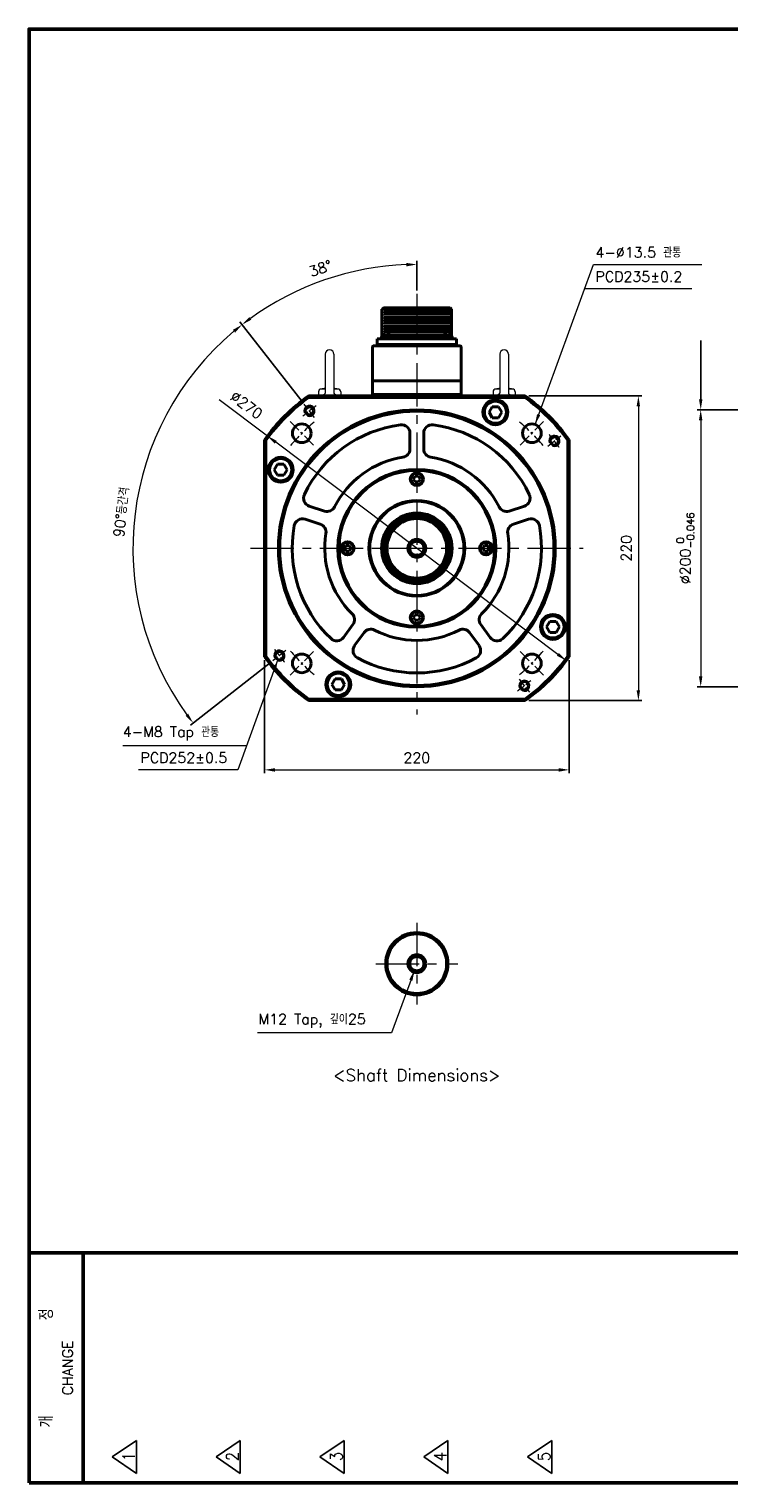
# Model space of a CAD drawing. Header units: inches. Extents: x 0 to 1485, y 0 to 1050.
# Tile 1 of 4: x 0 to 505, y 0 to 1050. Entities that reach past the tile are written whole.
import ezdxf
from ezdxf import colors
from ezdxf.entities.mleader import LeaderData, LeaderLine
from ezdxf.math import Vec2, Vec3

# ---------------------------------------------------------------- set-up
doc = ezdxf.new("R2010")
doc.units = ezdxf.units.IN
doc.header["$LTSCALE"] = 0.25
doc.linetypes.add('CENTER', pattern=[2, 1.25, -0.25, 0.25, -0.25])
doc.layers.get('0').update_dxf_attribs({"lineweight": 35})
doc.styles.add('GSG1', font='romans.shx', dxfattribs={"bigfont": 'GSG1.shx'})
doc.dimstyles.new('도면 치수', dxfattribs={"dimscale": 0, "dimtxt": 7.5, "dimasz": 7.5, "dimexe": 2.5, "dimexo": 2.5, "dimgap": 5, "dimtad": 1, "dimdec": 8, "dimdsep": 46, "dimtxsty": 'GSG1', "dimcen": 0, "dimclrd": 3, "dimclre": 3, "dimclrt": 2, "dimadec": 5, "dimazin": 2, "dimtfac": 1, "dimtdec": 8, "dimtmove": 0, "dimatfit": 2, "dimfxl": 0, "dimtolj": 1, "dimtzin": 0, "dimlwd": 15, "dimarcsym": 0})

# ---------------------------------------------------------------- blocks, each defined once
blk = doc.blocks.new('*D9')
at = {"color": 3, "lineweight": -2, "ltscale": 0.5}
for p, q in [((639.5, 775), (482.5, 775)), ((639.5, 575), (482.5, 575))]:
    blk.add_line(p, q, dxfattribs=at)
at = {"color": 3, "lineweight": 15, "ltscale": 0.5}
blk.add_line((485, 767.5), (485, 582.5), dxfattribs=at)
for points in [[(483.7, 767.5), (486.2, 767.5), (485, 775)], [(483.7, 582.5), (486.2, 582.5), (485, 575)]]:
    blk.add_solid(points, dxfattribs=at)
at = {"color": 2, "lineweight": 15, "ltscale": 0.5, "insert": (473.9, 675), "char_height": 7.5, "attachment_point": 5, "rotation": 90, "style": 'GSG1'}
blk.add_mtext('\\A1;%%C200{\\H0.7x;\\S 0^ -0.046;}', dxfattribs=at)
blk = doc.blocks.new('*D13')
at = {"color": 3, "lineweight": -2, "ltscale": 0.5}
for p, q in [((360.8, 785), (442.5, 785)), ((360.8, 565), (442.5, 565))]:
    blk.add_line(p, q, dxfattribs=at)
at = {"color": 3, "lineweight": 15, "ltscale": 0.5}
blk.add_line((440, 777.5), (440, 572.5), dxfattribs=at)
for points in [[(438.7, 777.5), (441.2, 777.5), (440, 785)], [(438.7, 572.5), (441.2, 572.5), (440, 565)]]:
    blk.add_solid(points, dxfattribs=at)
at = {"color": 2, "lineweight": 15, "ltscale": 0.5, "insert": (431.2, 675), "char_height": 7.5, "attachment_point": 5, "rotation": 90, "style": 'GSG1'}
blk.add_mtext('\\A1;220', dxfattribs=at)
blk = doc.blocks.new('*D14')
at = {"color": 3, "lineweight": -2, "ltscale": 0.5}
for p, q in [((170, 594.2), (170, 512.5)), ((390, 594.2), (390, 512.5))]:
    blk.add_line(p, q, dxfattribs=at)
at = {"color": 3, "lineweight": 15, "ltscale": 0.5}
blk.add_line((177.5, 515), (382.5, 515), dxfattribs=at)
for points in [[(177.5, 516.2), (177.5, 513.7), (170, 515)], [(382.5, 516.2), (382.5, 513.7), (390, 515)]]:
    blk.add_solid(points, dxfattribs=at)
at = {"color": 2, "lineweight": 15, "ltscale": 0.5, "insert": (280, 523.7), "char_height": 7.5, "attachment_point": 5, "style": 'GSG1'}
blk.add_mtext('\\A1;220', dxfattribs=at)
blk = doc.blocks.new('*D15')
at = {"color": 3, "lineweight": -2, "ltscale": 0.5}
for p, q in [((280, 861.2), (280, 882.5)), ((197.2, 781), (152.3, 838.5))]:
    blk.add_line(p, q, dxfattribs=at)
at = {"color": 3, "lineweight": 15, "ltscale": 0.5}
blk.add_arc((280, 675), 205, 92.0963, 125.9037, dxfattribs=at)
for points in [[(272.5, 881.1), (272.5, 878.6), (280, 880)], [(160.5, 840.1), (159, 842), (153.8, 836.5)]]:
    blk.add_solid(points, dxfattribs=at)
at = {"color": 2, "lineweight": 15, "ltscale": 0.5, "insert": (210.4, 877.1), "char_height": 7.5, "attachment_point": 5, "rotation": 19, "style": 'GSG1'}
blk.add_mtext('\\A1;38°', dxfattribs=at)
blk = doc.blocks.new('*D16')
at = {"color": 3, "lineweight": -2, "ltscale": 0.5}
for p, q in [((197.2, 781), (152.3, 838.5)), ((174, 592.2), (116.5, 547.3))]:
    blk.add_line(p, q, dxfattribs=at)
at = {"color": 3, "lineweight": 15, "ltscale": 0.5}
blk.add_arc((280, 675), 205, 130.0963, 215.9037, dxfattribs=at)
for points in [[(147.2, 832.8), (148.8, 830.8), (153.8, 836.5)], [(114.9, 555.5), (113, 554), (118.5, 548.8)]]:
    blk.add_solid(points, dxfattribs=at)
at = {"color": 2, "lineweight": 15, "ltscale": 0.5, "insert": (66.8, 701.2), "char_height": 7.5, "attachment_point": 5, "rotation": 83, "style": 'GSG1'}
blk.add_mtext('\\A1;90°등간격', dxfattribs=at)
blk = doc.blocks.new('*D17')
at = {"color": 3, "lineweight": 15, "ltscale": 0.5}
for p, q in [((172.1, 756.1), (137.3, 782.3)), ((381.9, 598.4), (178.1, 751.6))]:
    blk.add_line(p, q, dxfattribs=at)
for points in [[(178.9, 752.6), (177.4, 750.6), (172.1, 756.1)], [(382.6, 599.4), (381.1, 597.4), (387.9, 593.9)]]:
    blk.add_solid(points, dxfattribs=at)
at = {"color": 2, "lineweight": 15, "ltscale": 0.5, "insert": (157, 778.5), "char_height": 7.5, "attachment_point": 5, "rotation": 323.0512, "style": 'GSG1'}
blk.add_mtext('\\A1;∅270', dxfattribs=at)

msp = doc.modelspace()

# ---------------------------------------------------------------- linework, layer by layer
at = {"color": 3, "linetype": 'Continuous', "lineweight": 15}
for p, q in [((478.61133401, 862.4999995), (401.08897915, 862.4999995)), ((67.59976963, 532.4999995), (157.07927292, 532.4999995))]:
    msp.add_line(p, q, dxfattribs=at)
at = {"color": 3, "linetype": 'CENTER', "lineweight": 15, "ltscale": 100}
for p, q in [((279.99999738, 858.6999995), (279.99999738, 554.9999995)), ((159.99999738, 674.9999995), (399.99999738, 674.9999995)), ((279.99999738, 404.4999995), (279.99999738, 345.4999995)), ((250.49999738, 374.9999995), (309.49999738, 374.9999995))]:
    msp.add_line(p, q, dxfattribs=at)
at = {"lineweight": 40}
for p, q in [((254.61693076, 847.6999995), (255.86693076, 848.6999995)), ((254.61693076, 847.6999995), (254.61693076, 828.0994308)), ((255.86693076, 848.6999995), (304.11693076, 848.6999995)), ((304.11693076, 848.6999995), (305.11693076, 847.6999995)), ((305.11693076, 847.6999995), (305.11693076, 828.54097195)), ((247.99999738, 820.6999995), (247.99999738, 785.9999995)), ((311.49999738, 821.1999995), (248.49999738, 821.1999995)), ((251.41693076, 822.1999995), (251.41693076, 826.2999995)), ((308.56693076, 826.2999995), (251.41693076, 826.2999995)), ((308.56693076, 822.1999995), (251.41693076, 822.1999995)), ((251.41693076, 822.1999995), (251.41693076, 821.1999995)), ((308.56693076, 821.1999995), (251.41693076, 821.1999995)), ((254.24193076, 826.2999995), (261.24193076, 826.2999995)), ((305.74193076, 826.2999995), (298.74193076, 826.2999995)), ((308.56693076, 826.2999995), (308.56693076, 822.1999995)), ((308.56693076, 822.1999995), (308.56693076, 821.1999995)), ((311.99999738, 820.6999995), (311.99999738, 785.9999995)), ((311.99999738, 795.84365026), (247.99999738, 795.84365026)), ((302.24999738, 795.84365026), (257.74999738, 795.84365026)), ((201.73761816, 784.9999995), (358.26237659, 784.9999995)), ((201.73761816, 784.9999995), (202.05771104, 783.9999995)), ((202.05771104, 783.9999995), (357.94228372, 783.9999995)), ((311.99999738, 785.9999995), (247.99999738, 785.9999995)), ((247.99999738, 785.9999995), (247.99999738, 784.9999995)), ((302.24999738, 785.9999995), (257.74999738, 785.9999995)), ((311.99999738, 785.9999995), (311.99999738, 784.9999995)), ((334.4405963, 777.29388283), (332.13119522, 773.29388283)), ((339.05939845, 777.29388283), (334.4405963, 777.29388283)), ((341.36879953, 773.29388283), (339.05939845, 777.29388283)), ((358.26237659, 784.9999995), (357.94228372, 783.9999995)), ((332.13119522, 773.29388283), (334.4405963, 769.29388283)), ((334.4405963, 769.29388283), (339.05939845, 769.29388283)), ((339.05939845, 769.29388283), (341.36879953, 773.29388283)), ((274.99999738, 758.27664688), (274.99999738, 746.66065816)), ((284.99999738, 758.27664688), (284.99999738, 746.66065816)), ((169.99999738, 753.26237871), (169.99999738, 596.73762028)), ((169.99999738, 753.26237871), (170.99999738, 752.94228584)), ((170.99999738, 752.94228584), (170.99999738, 597.05771315)), ((389.99999738, 753.26237871), (388.99999738, 752.94228584)), ((388.99999738, 752.94228584), (388.99999738, 597.05771315)), ((389.99999738, 753.26237871), (389.99999738, 596.73762028)), ((179.39671297, 735.7499995), (177.08731189, 731.7499995)), ((184.01551512, 735.7499995), (179.39671297, 735.7499995)), ((186.3249162, 731.7499995), (184.01551512, 735.7499995)), ((177.08731189, 731.7499995), (179.39671297, 727.7499995)), ((179.39671297, 727.7499995), (184.01551512, 727.7499995)), ((184.01551512, 727.7499995), (186.3249162, 731.7499995)), ((278.84529684, 726.9999995), (277.6905963, 724.9999995)), ((277.6905963, 724.9999995), (278.84529684, 722.9999995)), ((281.15469792, 726.9999995), (278.84529684, 726.9999995)), ((282.30939845, 724.9999995), (281.15469792, 726.9999995)), ((281.15469792, 722.9999995), (282.30939845, 724.9999995)), ((278.84529684, 722.9999995), (281.15469792, 722.9999995)), ((202.3442842, 705.48918135), (213.39174597, 701.89964343)), ((357.65571056, 705.48918135), (346.60824879, 701.89964343)), ((199.25411425, 695.97861619), (210.30157602, 692.38907827)), ((360.7458805, 695.97861619), (349.69841873, 692.38907827)), ((228.84529684, 676.9999995), (227.6905963, 674.9999995)), ((227.6905963, 674.9999995), (228.84529684, 672.9999995)), ((231.15469792, 676.9999995), (228.84529684, 676.9999995)), ((228.84529684, 672.9999995), (231.15469792, 672.9999995)), ((232.30939845, 674.9999995), (231.15469792, 676.9999995)), ((231.15469792, 672.9999995), (232.30939845, 674.9999995)), ((328.84529684, 676.9999995), (327.6905963, 674.9999995)), ((327.6905963, 674.9999995), (328.84529684, 672.9999995)), ((331.15469792, 676.9999995), (328.84529684, 676.9999995)), ((328.84529684, 672.9999995), (331.15469792, 672.9999995)), ((332.30939845, 674.9999995), (331.15469792, 676.9999995)), ((331.15469792, 672.9999995), (332.30939845, 674.9999995)), ((227.00612721, 610.56670279), (233.83383407, 619.96423507)), ((278.84529684, 626.9999995), (277.6905963, 624.9999995)), ((277.6905963, 624.9999995), (278.84529684, 622.9999995)), ((281.15469792, 626.9999995), (278.84529684, 626.9999995)), ((278.84529684, 622.9999995), (281.15469792, 622.9999995)), ((282.30939845, 624.9999995), (281.15469792, 626.9999995)), ((281.15469792, 622.9999995), (282.30939845, 624.9999995)), ((332.99386754, 610.56670279), (326.16616068, 619.96423507)), ((375.98447963, 622.2499995), (373.67507855, 618.2499995)), ((380.60328178, 622.2499995), (375.98447963, 622.2499995)), ((382.91268286, 618.2499995), (380.60328178, 622.2499995)), ((235.09629715, 604.68885026), (241.92400402, 614.08638255)), ((324.9036976, 604.68885026), (318.07599074, 614.08638255)), ((373.67507855, 618.2499995), (375.98447963, 614.2499995)), ((375.98447963, 614.2499995), (380.60328178, 614.2499995)), ((380.60328178, 614.2499995), (382.91268286, 618.2499995)), ((169.99999738, 596.73762028), (170.99999738, 597.05771315)), ((388.99999738, 597.05771315), (389.99999738, 596.73762028)), ((220.9405963, 580.70611617), (218.63119522, 576.70611617)), ((225.55939845, 580.70611617), (220.9405963, 580.70611617)), ((227.86879953, 576.70611617), (225.55939845, 580.70611617)), ((218.63119522, 576.70611617), (220.9405963, 572.70611617)), ((220.9405963, 572.70611617), (225.55939845, 572.70611617)), ((225.55939845, 572.70611617), (227.86879953, 576.70611617)), ((202.05771104, 565.9999995), (201.73761816, 564.9999995)), ((201.73761816, 564.9999995), (358.26237659, 564.9999995)), ((202.05771104, 565.9999995), (357.94228372, 565.9999995)), ((358.26237659, 564.9999995), (357.94228372, 565.9999995))]:
    msp.add_line(p, q, dxfattribs=at)
at = {"lineweight": 15}
for p, q in [((254.61693076, 847.4999995), (305.11693076, 847.4999995)), ((254.61693076, 845.4999995), (305.11693076, 845.4999995)), ((254.61693076, 843.4999995), (305.11693076, 843.4999995)), ((254.61693076, 841.4999995), (305.11693076, 841.4999995)), ((256.16693076, 846.4999995), (303.81693076, 846.4999995)), ((256.16693076, 844.4999995), (303.81693076, 844.4999995)), ((256.16693076, 842.4999995), (303.81693076, 842.4999995)), ((256.16693076, 840.4999995), (303.81693076, 840.4999995)), ((254.61693076, 839.4999995), (305.11693076, 839.4999995)), ((254.61693076, 837.4999995), (305.11693076, 837.4999995)), ((254.61693076, 835.4999995), (305.11693076, 835.4999995)), ((254.61693076, 833.4999995), (305.11693076, 833.4999995)), ((254.61693076, 831.4999995), (305.11693076, 831.4999995)), ((256.16693076, 838.4999995), (303.81693076, 838.4999995)), ((256.16693076, 836.4999995), (303.81693076, 836.4999995)), ((256.16693076, 834.4999995), (303.81693076, 834.4999995)), ((256.16693076, 832.4999995), (303.81693076, 832.4999995)), ((256.16693076, 830.4999995), (303.81693076, 830.4999995)), ((259.43197816, 829.4999995), (300.55188337, 829.4999995)), ((260.64490092, 828.4999995), (299.3389606, 828.4999995)), ((261.05706285, 827.4999995), (298.92679868, 827.4999995))]:
    msp.add_line(p, q, dxfattribs=at)
at = {"color": 0, "lineweight": 40}
for p, q in [((257.20346922, 829.66538411), (256.5993569, 829.66538411)), ((257.20346922, 829.66538411), (257.20346922, 828.31923026)), ((258.2803923, 829.66538411), (258.2803923, 828.31923026)), ((258.88450462, 829.66538411), (258.2803923, 829.66538411)), ((301.0993569, 829.66538411), (301.70346922, 829.66538411)), ((301.70346922, 829.66538411), (301.70346922, 828.31923026)), ((302.7803923, 829.66538411), (302.7803923, 828.31923026)), ((302.7803923, 829.66538411), (303.38450462, 829.66538411)), ((254.24193076, 826.97307642), (261.24193076, 826.97307642)), ((254.24193076, 826.97307642), (254.24193076, 826.2999995)), ((258.2803923, 828.31923026), (257.20346922, 828.31923026)), ((261.24193076, 826.97307642), (261.24193076, 826.2999995)), ((305.74193076, 826.97307642), (298.74193076, 826.97307642)), ((298.74193076, 826.97307642), (298.74193076, 826.2999995)), ((301.70346922, 828.31923026), (302.7803923, 828.31923026)), ((305.74193076, 826.97307642), (305.74193076, 826.2999995))]:
    msp.add_line(p, q, dxfattribs=at)
at = {"color": 7, "lineweight": 15, "ltscale": 40}
for p, q in [((213.84999738, 815.1499995), (213.84999738, 786.9999995)), ((220.14999738, 815.1499995), (220.14999738, 786.9999995)), ((339.84999738, 815.1499995), (339.84999738, 786.9999995)), ((346.14999738, 815.1499995), (346.14999738, 786.9999995)), ((208.99999738, 787.9999995), (208.99999738, 784.9999995)), ((213.84999738, 789.9999995), (210.99999738, 789.9999995)), ((222.99999738, 789.9999995), (220.14999738, 789.9999995)), ((224.99999738, 787.9999995), (224.99999738, 784.9999995)), ((334.99999738, 787.9999995), (334.99999738, 784.9999995)), ((339.84999738, 789.9999995), (336.99999738, 789.9999995)), ((348.99999738, 789.9999995), (346.14999738, 789.9999995)), ((350.99999738, 787.9999995), (350.99999738, 784.9999995))]:
    msp.add_line(p, q, dxfattribs=at)
at = {"color": 3, "linetype": 'CENTER', "lineweight": 15, "ltscale": 20}
for p, q in [((206.12062034, 769.56128993), (198.73268263, 779.01741897)), ((374.56128781, 748.87937653), (384.01741685, 756.26731424)), ((185.43870694, 601.12062246), (175.9825779, 593.73268475)), ((353.87937442, 580.43870906), (361.26731212, 570.98258002))]:
    msp.add_line(p, q, dxfattribs=at)
at = {"color": 3, "linetype": 'CENTER', "lineweight": 15, "ltscale": 30}
for p, q in [((205.40023196, 749.59976491), (188.42966921, 766.57032766)), ((354.59976279, 749.59976491), (371.57032554, 766.57032766)), ((205.40023196, 600.40023408), (188.42966921, 583.42967133)), ((354.59976279, 600.40023408), (371.57032554, 583.42967133))]:
    msp.add_line(p, q, dxfattribs=at)
at = {"lineweight": 50}
for p, q in [((-0.00000262, 166.2499995), (1484.99999738, 166.2499995)), ((38.99999738, 166.2499995), (38.99999738, -0.0000005))]:
    msp.add_line(p, q, dxfattribs=at)
at = {"lineweight": -3}
for p, q in [((59.99999738, 18.7499995), (77.49999738, 30.6249995)), ((77.49999738, 30.6249995), (77.49999738, 6.8749995)), ((134.99999738, 18.7499995), (152.49999738, 30.6249995)), ((152.49999738, 30.6249995), (152.49999738, 6.8749995)), ((209.99999738, 18.7499995), (227.49999738, 30.6249995)), ((227.49999738, 30.6249995), (227.49999738, 6.8749995)), ((284.99999738, 18.7499995), (302.49999738, 30.6249995)), ((302.49999738, 30.6249995), (302.49999738, 6.8749995)), ((359.99999738, 18.7499995), (377.49999738, 30.6249995)), ((377.49999738, 30.6249995), (377.49999738, 6.8749995)), ((59.99999738, 18.7499995), (77.49999738, 6.8749995)), ((134.99999738, 18.7499995), (152.49999738, 6.8749995)), ((209.99999738, 18.7499995), (227.49999738, 6.8749995)), ((284.99999738, 18.7499995), (302.49999738, 6.8749995)), ((359.99999738, 18.7499995), (377.49999738, 6.8749995))]:
    msp.add_line(p, q, dxfattribs=at)
at = {"color": 1, "lineweight": 50}
msp.add_lwpolyline([(-0.00000262, -0.0000005), (1484.99999738, -0.0000005), (1484.99999738, 1049.9999995), (-0.00000262, 1049.9999995)], close=True, dxfattribs=at)
at = {"lineweight": 40}
for centre, radius in [((202.42665149, 774.28935445), 3), ((336.74999738, 773.29388283), 9), ((336.74999738, 773.29388283), 8), ((279.99999738, 674.9999995), 100), ((279.99999738, 674.9999995), 99), ((196.91495059, 758.08504629), 6.75), ((363.08504417, 758.08504629), 6.75), ((379.28935233, 752.57334539), 3), ((181.70611405, 731.7499995), 9), ((181.70611405, 731.7499995), 8), ((279.99999738, 674.9999995), 57), ((279.99999738, 674.9999995), 56.5), ((279.99999738, 674.9999995), 56.2), ((279.99999738, 724.9999995), 4.75), ((279.99999738, 724.9999995), 4.25), ((279.99999738, 674.9999995), 34.54595535), ((279.99999738, 674.9999995), 34), ((279.99999738, 674.9999995), 25.5), ((279.99999738, 674.9999995), 24.9), ((279.99999738, 674.9999995), 24.17205953), ((279.99999738, 674.9999995), 22.5), ((279.99999738, 674.9999995), 21.5), ((229.99999738, 674.9999995), 4.75), ((229.99999738, 674.9999995), 4.25), ((329.99999738, 674.9999995), 4.75), ((329.99999738, 674.9999995), 4.25), ((279.99999738, 624.9999995), 4.75), ((279.99999738, 624.9999995), 4.25), ((378.29388071, 618.2499995), 9), ((378.29388071, 618.2499995), 8), ((180.71064242, 597.4266536), 3), ((196.91495059, 591.91495271), 6.75), ((363.08504417, 591.91495271), 6.75), ((223.24999738, 576.70611617), 9), ((223.24999738, 576.70611617), 8), ((357.57334327, 575.71064454), 3), ((279.99999738, 374.9999995), 22.5), ((279.99999738, 374.9999995), 21.5)]:
    msp.add_circle(centre, radius, dxfattribs=at)
at = {"color": 7, "lineweight": 40}
for centre in [(279.99999738, 674.9999995), (279.99999738, 374.9999995)]:
    msp.add_circle(centre, 6.5, dxfattribs=at)
at = {"lineweight": 40, "ltscale": 0.5}
for centre in [(279.99999738, 674.9999995), (279.99999738, 374.9999995)]:
    msp.add_circle(centre, 5.15, dxfattribs=at)
at = {"color": 0, "lineweight": 40}
for centre, start, end in [((257.11246032, 826.97801075), 100.8094531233, 180.1033351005), ((258.3714012, 826.97801075), 359.8966648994, 79.1905468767), ((301.61246032, 826.97801075), 100.8094531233, 180.1033351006), ((302.8714012, 826.97801075), 359.8966648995, 79.1905468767)]:
    msp.add_arc(centre, 2.73591862, start, end, dxfattribs=at)
at = {"lineweight": 40}
for centre, radius, start, end in [((248.49999738, 820.6999995), 0.5, 90, 180), ((311.49999738, 820.6999995), 0.5, 0, 90), ((279.99999738, 674.9999995), 135, 125.4309446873, 144.5690553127), ((279.99999738, 674.9999995), 134, 125.5673023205, 144.4326976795), ((279.99999738, 674.9999995), 134, 35.5673023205, 54.4326976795), ((279.99999738, 674.9999995), 135, 35.4309446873, 54.5690553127), ((279.99999738, 674.9999995), 90, 97.5246302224, 154.4753697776), ((268.99999738, 758.27664688), 6, 0, 97.5246302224), ((290.99999738, 758.27664688), 6, 82.4753697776, 180), ((279.99999738, 674.9999995), 90, 25.5246302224, 82.4753697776), ((268.99999738, 746.66065816), 6, 278.7268561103, 0), ((290.99999738, 746.66065816), 6, 180, 261.2731438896), ((279.99999738, 674.9999995), 66.5, 98.7268561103, 153.2731438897), ((279.99999738, 674.9999995), 66.5, 26.7268561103, 81.2731438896), ((204.19838616, 711.19552045), 6, 154.4753697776, 252), ((215.24584793, 707.60598253), 6, 252, 333.2731438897), ((344.75414682, 707.60598253), 6, 206.7268561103, 288), ((355.80160859, 711.19552045), 6, 288, 25.5246302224), ((197.40001229, 690.27227709), 6, 72, 169.5246302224), ((362.59998247, 690.27227709), 6, 10.4753697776, 108), ((279.99999738, 674.9999995), 90, 169.5246302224, 226.4753697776), ((208.44747406, 686.68273917), 6, 350.7268561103, 72), ((279.99999738, 674.9999995), 66.5, 170.7268561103, 225.2731438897), ((279.99999738, 674.9999995), 66.5, 314.7268561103, 9.2731438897), ((279.99999738, 674.9999995), 90, 313.5246302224, 10.4753697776), ((351.5525207, 686.68273917), 6, 108, 189.2731438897), ((228.97973211, 623.49094658), 6, 324, 45.2731438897), ((331.02026265, 623.49094658), 6, 134.7268561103, 216), ((222.15202524, 614.0934143), 6, 226.4753697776, 324), ((246.77810598, 610.55967103), 6, 62.7268561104, 144), ((279.99999738, 674.9999995), 66.5, 242.7268561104, 297.2731438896), ((313.22188877, 610.55967103), 6, 36, 117.2731438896), ((337.84796951, 614.0934143), 6, 216, 313.5246302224), ((239.95039912, 601.16213875), 6, 144, 241.5246302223), ((320.04959563, 601.16213875), 6, 298.4753697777, 36), ((279.99999738, 674.9999995), 135, 215.4309446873, 234.5690553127), ((279.99999738, 674.9999995), 134, 215.5673023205, 234.4326976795), ((279.99999738, 674.9999995), 90, 241.5246302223, 298.4753697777), ((279.99999738, 674.9999995), 134, 305.5673023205, 324.4326976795), ((279.99999738, 674.9999995), 135, 305.4309446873, 324.5690553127)]:
    msp.add_arc(centre, radius, start, end, dxfattribs=at)
at = {"color": 7, "lineweight": 15, "ltscale": 40}
for centre, radius, start, end in [((216.99999738, 815.1499995), 3.15, 0, 180), ((342.99999738, 815.1499995), 3.15, 0, 180), ((210.99999738, 787.9999995), 2, 90, 180), ((216.99999738, 755.97230858), 34.5526229, 95.2306490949, 100), ((216.99999738, 755.97230858), 34.5526229, 80, 84.7693509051), ((222.99999738, 787.9999995), 2, 0, 90), ((336.99999738, 787.9999995), 2, 90, 180), ((342.99999738, 755.97230858), 34.5526229, 95.2306490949, 100), ((342.99999738, 755.97230858), 34.5526229, 80, 84.7693509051), ((348.99999738, 787.9999995), 2, 0, 90), ((212.84999738, 786.9999995), 1, 270, 0), ((221.14999738, 786.9999995), 1, 180, 270), ((338.84999738, 786.9999995), 1, 270, 0), ((347.14999738, 786.9999995), 1, 180, 270)]:
    msp.add_arc(centre, radius, start, end, dxfattribs=at)
at = {"color": 3, "linetype": 'CENTER', "lineweight": 15, "ltscale": 20}
for start, end in [(125.2713716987, 130.7286283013), (35.2713716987, 40.7286283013), (215.2713716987, 220.7286283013), (305.2713716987, 310.7286283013)]:
    msp.add_arc((279.99999738, 674.9999995), 126, start, end, dxfattribs=at)
at = {"color": 3, "lineweight": 15, "ltscale": 0.5}
for centre, radius, start, end in [((202.42665149, 774.28935445), 4, 250, 200), ((379.28935233, 752.57334539), 4, 250, 200), ((279.99999738, 674.9999995), 6, 260, 199.9999999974), ((180.71064242, 597.4266536), 4, 250, 200), ((357.57334327, 575.71064454), 4, 250, 200), ((279.99999738, 374.9999995), 6, 260, 199.9999999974)]:
    msp.add_arc(centre, radius, start, end, dxfattribs=at)
at = {"color": 3, "linetype": 'CENTER', "lineweight": 15, "ltscale": 30}
for start, end in [(129.1459701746, 140.8540298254), (39.1459701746, 50.8540298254), (219.1459701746, 230.8540298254), (309.1459701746, 320.8540298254)]:
    msp.add_arc((279.99999738, 674.9999995), 117.5, start, end, dxfattribs=at)

# ---------------------------------------------------------------- texts
at = {"color": 2, "linetype": 'Continuous', "lineweight": 15, "char_height": 7.5, "attachment_point": 4, "style": 'GSG1'}
for s, insert, width in [('4-∅13.5 관통', (408.99995319, 888.7499995), 86.7764598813), ('PCD235±0.2', (408.99995319, 871.2499995), 84.8088847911), ('4-M8 Tap 관통', (67.59976963, 541.2499995), 94.567323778), ('PCD252±0.5', (80.42677059, 523.7499995), 73.677545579), ('M12 Tap, 깊이25', (165.69509025, 333.7499995), 104.7809097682)]:
    msp.add_mtext(s, dxfattribs=dict(at, insert=insert, width=width))
at = {"color": 2, "lineweight": -3, "insert": (279.99999738, 294.4999995), "char_height": 8.75, "width": 229.6336868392, "attachment_point": 5, "style": 'GSG1'}
msp.add_mtext('<Shaft Dimensions>', dxfattribs=at)
at = {"lineweight": -3, "attachment_point": 5, "rotation": 90, "style": 'GSG1'}
for s, insert, char_height, width in [('{\\C2;개          정\\P\\H0.75x;CHANGE}', (19.49999738, 83.1249995), 10.0000045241, 165.3710748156), ('\\A1;{\\W0.9;\\T0.9;1}', (71.93749738, 18.7499995), 8.75, 12.5), ('\\A1;{\\W0.9;\\T0.9;2}', (146.93749738, 18.7499995), 8.75, 12.5), ('\\A1;{\\W0.9;\\T0.9;3}', (221.93749738, 18.7499995), 8.75, 12.5), ('\\A1;{\\W0.9;\\T0.9;4}', (296.93749738, 18.7499995), 8.75, 12.5), ('\\A1;{\\W0.9;\\T0.9;5}', (371.93749738, 18.7499995), 8.75, 12.5)]:
    msp.add_mtext(s, dxfattribs=dict(at, insert=insert, char_height=char_height, width=width))

# ---------------------------------------------------------------- dimensions: what is measured, and where the dimension line sits
at = {"lineweight": 15, "ltscale": 0.5}
dim = msp.add_angular_dim_2l(base=(235.04787942, 875.01076693), line1=((206.12062034, 769.56128993), (198.73268263, 779.01741897)), line2=((279.99999738, 858.6999995), (279.99999738, 554.9999995)), dimstyle='도면 치수', override={"dimscale": 1}, dxfattribs=at)
dim.commit()
dim.dimension.update_dxf_attribs({"geometry": '*D15', "text_midpoint": (210.40980436, 877.10459503)})
dim = msp.add_angular_dim_2l(base=(89.92730719, 751.79435115), line1=((185.43870694, 601.12062246), (175.9825779, 593.73268475)), line2=((206.12062034, 769.56128993), (198.73268263, 779.01741897)), text='<>등간격', dimstyle='도면 치수', override={"dimscale": 1}, dxfattribs=at)
dim.commit()
dim.dimension.update_dxf_attribs({"geometry": '*D16', "text_midpoint": (66.77462257, 701.18078351)})
dim = msp.add_diameter_dim_2p(p1=(387.8883115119, 593.8512985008), p2=(172.1116832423, 756.1487004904), dimstyle='도면 치수', override={"dimscale": 1}, dxfattribs=at)
dim.commit()
dim.dimension.update_dxf_attribs({"geometry": '*D17', "text_midpoint": (151.7042375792, 771.4982563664), "dimtype": 163})
dim = msp.add_linear_dim(base=(439.9999973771, 564.9999994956), p1=(358.2623765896, 784.9999994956), p2=(358.2623765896, 564.9999994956), angle=90, dimstyle='도면 치수', override={"dimscale": 1}, dxfattribs=at)
dim.commit()
dim.dimension.update_dxf_attribs({"geometry": '*D13', "text_midpoint": (431.2499973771, 674.9999994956)})
dim = msp.add_linear_dim(base=(484.9999973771, 574.9999994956), p1=(641.9999973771, 774.9999994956), p2=(641.9999973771, 574.9999994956), angle=90, text='%%C<>{\\H0.7x;\\S 0^ -0.046;}', dimstyle='도면 치수', override={"dimscale": 1}, dxfattribs=at)
dim.commit()
dim.dimension.update_dxf_attribs({"geometry": '*D9', "text_midpoint": (473.8749973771, 674.9999994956)})
dim = msp.add_linear_dim(base=(389.9999973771, 514.9999994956), p1=(169.9999973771, 596.7376202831), p2=(389.9999973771, 596.7376202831), dimstyle='도면 치수', override={"dimscale": 1}, dxfattribs=at)
dim.commit()
dim.dimension.update_dxf_attribs({"geometry": '*D14', "text_midpoint": (279.9999973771, 523.7499994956)})

# ---------------------------------------------------------------- leaders
for points in [[(365.39368013, 764.42797148), (407.45845825, 879.9999995), (485.84718244, 879.9999995)], [(179.68458199, 594.60757574), (150.70979382, 514.9999995), (79.00474341, 514.9999995)], [(278.23859364, 370.1605825), (261.80148566, 324.9999995), (164.92376287, 324.9999995)]]:
    msp.add_leader(points, dimstyle='도면 치수', override={"dimscale": 1}, dxfattribs=at)
at = {"color": 7, "linetype": 'Continuous', "lineweight": 15}
ml = msp.add_multileader_mtext('Standard', dxfattribs=at)
ml.set_content('', color=2, style='GSG1')
ml.set_leader_properties(color=3)
ml.build(insert=Vec2(0, 0))
ml.multileader.update_dxf_attribs({"has_dogleg": 0, "text_left_attachment_type": 5, "text_right_attachment_type": 6, "dogleg_length": 0, "arrow_head_size": 7.5})
ctx = ml.context
ctx.base_point, ctx.char_height, ctx.arrow_head_size, ctx.landing_gap_size, ctx.plane_origin, ctx.plane_x_axis, ctx.plane_y_axis = Vec3(484.99999738, 824.9999995), 10, 7.5, 0, Vec3(484.99999738, 902.75445459), Vec3(0, -1), Vec3(1, 0)
ctx.left_attachment, ctx.right_attachment, ctx.text_align_type = 5, 6, 2
notes = []
notes.append((ctx, [(0, (1, 1, 0), (484.99999738, 824.9999995), (0, 1), 0, [(0, [(484.99999738, 774.9999995)], 0, [])])]))
ctx.mtext.insert, ctx.mtext.text_direction, ctx.mtext.rotation, ctx.mtext.alignment, ctx.mtext.flow_direction = Vec3(494.99999738, 824.9999995), Vec3(0, -1), 4.7123889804, 3, 5
for ctx, leaders in notes:
    for number, flags, end, landing, length, lines in leaders:
        leader = LeaderData()
        leader.index, (leader.has_last_leader_line, leader.has_dogleg_vector, leader.attachment_direction) = number, flags
        leader.last_leader_point, leader.dogleg_vector, leader.dogleg_length = Vec3(end), Vec3(landing), length
        for number, points, colour, breaks in lines:
            line = LeaderLine()
            line.index, line.vertices, line.color, line.breaks = number, Vec3.list(points), colors.encode_raw_color(colour), breaks
            leader.lines.append(line)
        ctx.leaders.append(leader)

doc.saveas('drawing.dxf')
